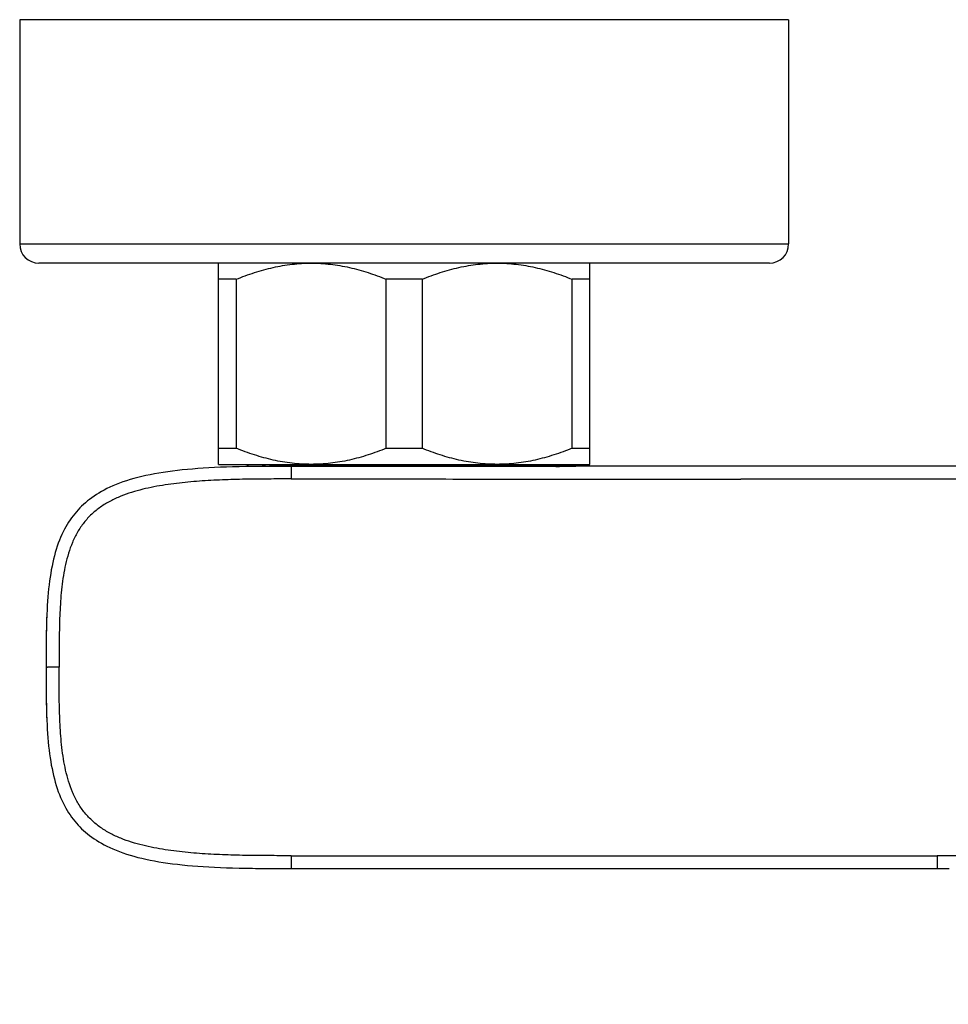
# Model space of a CAD drawing. Header units: millimetres. Extents: x 86 to 572, y -44 to 311.
# Tile 1 of 11: x 86 to 159, y 50 to 127. Entities that reach past the tile are written whole.
import ezdxf

# ---------------------------------------------------------------- set-up
doc = ezdxf.new("R2010")
doc.units = ezdxf.units.MM
doc.header["$LTSCALE"] = 30.734
doc.layers.get('0').update_dxf_attribs({"linetype": 'CONTINUOUS'})

msp = doc.modelspace()

# ---------------------------------------------------------------- linework, layer by layer
at = {"color": 7, "linetype": 'CONTINUOUS'}
for p, q in [((86.4, 126.929), (86.4, 109.429)), ((146.4, 126.929), (86.4, 126.929)), ((146.4, 126.929), (146.4, 109.429)), ((144.9, 107.929), (87.9, 107.929)), ((101.9, 92.229), (101.9, 107.929)), ((130.9, 92.229), (130.9, 107.929)), ((103.293, 106.67), (101.9, 106.67)), ((103.293, 106.67), (103.293, 93.488)), ((115.008, 93.488), (115.008, 106.67)), ((117.793, 106.67), (115.008, 106.67)), ((117.793, 106.67), (117.793, 93.488)), ((129.508, 93.488), (129.508, 106.67)), ((130.9, 106.67), (129.508, 106.67)), ((101.9, 93.488), (103.293, 93.488)), ((115.008, 93.488), (117.793, 93.488)), ((129.508, 93.488), (130.9, 93.488)), ((101.9, 92.229), (130.9, 92.229)), ((104.287, 92.058), (104.116, 92.229)), ((128.533, 92.078), (128.684, 92.229)), ((105.325, 92.074), (104.136, 92.055)), ((105.587, 92.077), (105.325, 92.074)), ((107.578, 92.077), (107.578, 92.081)), ((107.578, 92.081), (116.4, 92.078)), ((159.865, 92.076), (107.578, 92.077)), ((153.428, 92.076), (107.578, 92.077)), ((112.571, 92.079), (129.804, 92.078)), ((127.273, 92.077), (127.484, 92.076)), ((134.526, 92.077), (129.804, 92.078)), ((88.501, 80.114), (88.489, 79.744)), ((88.51, 80.345), (88.501, 80.114)), ((88.481, 79.468), (88.473, 79.142)), ((88.489, 79.744), (88.481, 79.468)), ((88.461, 78.409), (88.457, 77.881)), ((88.467, 78.791), (88.461, 78.409)), ((88.473, 79.142), (88.467, 78.791)), ((88.457, 77.881), (88.454, 77.122)), ((88.454, 77.122), (88.454, 75.52)), ((88.46, 76.383), (88.453, 76.383)), ((88.454, 75.52), (88.457, 74.865)), ((88.457, 74.865), (88.462, 74.334)), ((88.462, 74.334), (88.467, 73.949)), ((88.467, 73.949), (88.474, 73.596)), ((88.474, 73.596), (88.483, 73.227)), ((88.483, 73.227), (88.492, 72.931)), ((88.484, 73.3), (88.492, 72.987)), ((88.492, 72.931), (88.501, 72.659)), ((88.501, 72.659), (88.513, 72.361)), ((105.09, 60.694), (105.668, 60.688)), ((105.668, 60.688), (106.314, 60.684)), ((106.314, 60.684), (107.575, 60.683)), ((107.577, 60.682), (126.036, 60.688)), ((126.036, 60.688), (134.129, 60.688))]:
    msp.add_line(p, q, dxfattribs=at)
at = {"color": 9, "linetype": 'CONTINUOUS'}
msp.add_line((86.4, 109.429), (146.4, 109.429), dxfattribs=at)
at = {"color": 7, "linetype": 'CONTINUOUS'}
for points in [[(104.79, 92.065), (104.569, 92.062), (104.035, 92.053), (103.518, 92.043), (103.018, 92.03), (102.532, 92.014), (102.06, 91.996), (101.602, 91.976), (101.156, 91.952), (100.721, 91.926), (100.298, 91.896), (99.885, 91.864), (99.483, 91.829), (99.09, 91.79), (98.706, 91.748), (98.331, 91.703), (97.965, 91.654), (97.607, 91.601), (97.258, 91.545), (96.915, 91.485), (96.581, 91.421), (96.253, 91.353), (95.932, 91.28), (95.62, 91.203), (95.315, 91.122), (95.019, 91.036), (94.731, 90.946), (94.452, 90.853), (94.182, 90.755), (93.921, 90.654), (93.67, 90.549), (93.431, 90.442), (93.202, 90.332), (92.984, 90.221), (92.776, 90.107), (92.576, 89.99), (92.385, 89.871), (92.201, 89.75), (92.024, 89.625), (91.854, 89.498), (91.689, 89.369), (91.531, 89.237), (91.379, 89.102), (91.232, 88.964), (91.091, 88.824), (90.954, 88.679), (90.822, 88.531), (90.695, 88.379), (90.571, 88.223), (90.45, 88.061), (90.333, 87.895), (90.219, 87.722), (90.107, 87.542), (89.998, 87.355), (89.892, 87.16), (89.789, 86.958), (89.69, 86.749), (89.594, 86.532), (89.503, 86.308), (89.415, 86.077), (89.332, 85.84), (89.252, 85.595), (89.178, 85.344), (89.107, 85.087), (89.041, 84.824), (88.979, 84.556), (88.922, 84.281), (88.869, 84.002), (88.819, 83.717), (88.774, 83.426), (88.732, 83.129), (88.694, 82.827), (88.659, 82.518), (88.628, 82.202), (88.6, 81.879), (88.575, 81.549), (88.553, 81.211), (88.534, 80.865), (88.517, 80.511), (88.503, 80.149), (88.492, 79.777), (88.482, 79.397), (88.474, 79.005), (88.469, 78.601), (88.464, 78.184), (88.462, 77.756), (88.46, 77.31), (88.46, 76.383)], [(109.266, 92.08), (109.496, 92.08), (109.731, 92.08), (109.97, 92.08), (110.212, 92.079), (110.459, 92.079), (112.571, 92.079)], [(88.492, 72.987), (88.503, 72.615), (88.517, 72.253), (88.534, 71.898), (88.553, 71.552), (88.575, 71.214), (88.6, 70.884), (88.628, 70.561), (88.659, 70.245), (88.694, 69.936), (88.732, 69.633), (88.774, 69.336), (88.819, 69.045), (88.869, 68.76), (88.922, 68.48), (88.98, 68.206), (89.041, 67.937), (89.107, 67.674), (89.178, 67.417), (89.253, 67.166), (89.332, 66.921), (89.415, 66.684), (89.503, 66.453), (89.595, 66.228), (89.691, 66.012), (89.79, 65.802), (89.893, 65.6), (89.999, 65.406), (90.108, 65.219), (90.22, 65.039), (90.334, 64.866), (90.451, 64.699), (90.571, 64.538), (90.695, 64.381), (90.823, 64.229), (90.955, 64.081), (91.092, 63.937), (91.233, 63.796), (91.38, 63.659), (91.532, 63.524), (91.69, 63.392), (91.855, 63.263), (92.025, 63.136), (92.202, 63.011), (92.386, 62.89), (92.578, 62.771), (92.777, 62.655), (92.985, 62.541), (93.203, 62.429), (93.432, 62.32), (93.672, 62.213), (93.923, 62.108), (94.183, 62.007), (94.454, 61.91), (94.733, 61.816), (95.021, 61.726), (95.317, 61.641), (95.621, 61.56), (95.934, 61.483), (96.254, 61.411), (96.582, 61.342), (96.917, 61.279), (97.259, 61.219), (97.608, 61.163), (97.966, 61.11), (98.332, 61.062), (98.706, 61.016), (99.09, 60.975), (99.483, 60.936), (99.885, 60.901), (100.298, 60.868), (100.721, 60.839), (101.155, 60.813), (101.601, 60.789), (102.059, 60.769), (102.53, 60.751), (103.016, 60.735), (103.516, 60.722), (104.032, 60.712), (104.566, 60.703), (104.808, 60.7)], [(104.247, 60.708), (104.267, 60.708), (105.09, 60.694)], [(107.575, 60.688), (158.617, 60.689), (158.93, 60.687)], [(107.577, 60.682), (107.577, 60.683), (107.577, 60.683), (107.577, 60.684), (107.577, 60.684), (107.577, 60.685), (107.577, 60.685), (107.577, 60.686), (107.577, 60.686), (107.577, 60.687), (107.577, 60.687), (107.577, 60.687), (107.576, 60.688), (107.575, 60.688)]]:
    msp.add_lwpolyline(points, dxfattribs=at)
for centre, radius, start, end in [((87.9, 109.429), 1.5, 180, 270), ((144.9, 109.429), 1.5, 270, 360), ((153.971, 74.816), 65.505, 181.32671, 181.64117)]:
    msp.add_arc(centre, radius, start, end, dxfattribs=at)
for points, knots in [([(103.293, 106.67), (103.761, 106.862), (104.709, 107.213), (106.167, 107.616), (107.651, 107.871), (108.651, 107.929), (109.15, 107.929)], [0, 0, 0, 0, 0.252059, 0.502525, 0.751653, 1, 1, 1, 1]), ([(109.15, 107.929), (109.649, 107.929), (110.65, 107.871), (112.134, 107.616), (113.591, 107.213), (114.539, 106.862), (115.008, 106.67)], [0, 0, 0, 0, 0.248347, 0.497475, 0.747941, 1, 1, 1, 1]), ([(117.793, 106.67), (118.261, 106.862), (119.209, 107.213), (120.667, 107.616), (122.151, 107.871), (123.151, 107.929), (123.65, 107.929)], [0, 0, 0, 0, 0.252059, 0.502525, 0.751653, 1, 1, 1, 1]), ([(123.65, 107.929), (124.149, 107.929), (125.15, 107.871), (126.634, 107.616), (128.091, 107.213), (129.039, 106.862), (129.508, 106.67)], [0, 0, 0, 0, 0.248347, 0.497475, 0.747941, 1, 1, 1, 1]), ([(109.15, 92.229), (108.651, 92.229), (107.651, 92.287), (106.167, 92.542), (104.709, 92.945), (103.761, 93.296), (103.293, 93.488)], [0, 0, 0, 0, 0.248347, 0.497475, 0.747941, 1, 1, 1, 1]), ([(115.008, 93.488), (114.539, 93.296), (113.591, 92.945), (112.134, 92.542), (110.65, 92.287), (109.649, 92.229), (109.15, 92.229)], [0, 0, 0, 0, 0.252059, 0.502525, 0.751653, 1, 1, 1, 1]), ([(123.65, 92.229), (123.151, 92.229), (122.151, 92.287), (120.667, 92.542), (119.209, 92.945), (118.261, 93.296), (117.793, 93.488)], [0, 0, 0, 0, 0.248347, 0.497475, 0.747941, 1, 1, 1, 1]), ([(129.508, 93.488), (129.039, 93.296), (128.091, 92.945), (126.634, 92.542), (125.15, 92.287), (124.149, 92.229), (123.65, 92.229)], [0, 0, 0, 0, 0.252059, 0.502525, 0.751653, 1, 1, 1, 1]), ([(107.578, 92.077), (107.142, 92.077), (106.212, 92.077), (105.283, 92.071), (104.79, 92.065)], [0, 0, 0, 0, 0.469739, 1, 1, 1, 1]), ([(105.587, 92.077), (105.885, 92.079), (106.357, 92.081), (106.923, 92.081), (107.289, 92.081), (107.48, 92.081), (107.578, 92.081)], [0, 0, 0, 0, 0.448041, 0.711815, 0.853006, 1, 1, 1, 1]), ([(127.484, 92.076), (127.565, 92.076), (127.716, 92.076), (127.927, 92.075), (128.083, 92.074), (128.191, 92.074), (128.261, 92.073), (128.322, 92.072), (128.375, 92.071), (128.419, 92.071), (128.456, 92.07), (128.481, 92.069), (128.497, 92.068), (128.505, 92.067), (128.512, 92.067), (128.516, 92.066), (128.521, 92.065), (128.52, 92.065)], [0, 0, 0, 0, 0.233665, 0.437273, 0.610222, 0.685033, 0.75199, 0.811038, 0.862131, 0.905227, 0.940288, 0.967285, 0.977754, 0.9862, 0.992625, 0.997035, 1, 1, 1, 1]), ([(107.586, 91.088), (110.51, 91.087), (114.897, 91.086), (120.746, 91.085), (125.132, 91.084), (129.519, 91.083), (135.368, 91.079), (139.755, 91.076), (142.679, 91.075)], [0, 0, 0, 0, 0.249998, 0.374998, 0.499998, 0.624998, 0.749999, 1, 1, 1, 1]), ([(181.508, 91.081), (178.272, 91.082), (171.801, 91.084), (162.093, 91.082), (152.386, 91.081), (145.914, 91.081), (142.678, 91.082)], [0, 0, 0, 0, 0.25, 0.5, 0.75, 1, 1, 1, 1]), ([(88.494, 79.847), (88.484, 79.528), (88.471, 78.905), (88.462, 78.002), (88.46, 77.166), (88.46, 76.634), (88.46, 76.383)], [0, 0, 0, 0, 0.276327, 0.539092, 0.782325, 1, 1, 1, 1]), ([(88.46, 76.383), (88.46, 76.157), (88.46, 75.683), (88.462, 74.655), (88.471, 73.852), (88.484, 73.3)], [0, 0, 0, 0, 0.219104, 0.462113, 1, 1, 1, 1]), ([(104.808, 60.7), (105.297, 60.695), (106.22, 60.689), (107.142, 60.689), (107.575, 60.689)], [0, 0, 0, 0, 0.530225, 1, 1, 1, 1])]:
    msp.add_open_spline(points, degree=3, knots=knots, dxfattribs=at)
at = {"color": 9, "linetype": 'CONTINUOUS'}
for points, knots in [([(107.578, 92.077), (107.579, 92.077), (107.579, 92.075), (107.579, 92.074), (107.579, 92.071), (107.579, 92.068), (107.579, 92.067)], [0, 0, 0, 0, 0.070259, 0.258342, 0.567992, 1, 1, 1, 1]), ([(107.579, 92.067), (107.58, 92.054), (107.581, 92.017), (107.582, 91.948), (107.583, 91.851), (107.584, 91.73), (107.585, 91.589), (107.586, 91.373), (107.586, 91.204), (107.586, 91.088)], [0, 0, 0, 0, 0.040745, 0.112216, 0.212024, 0.336873, 0.482854, 0.645495, 1, 1, 1, 1]), ([(107.586, 91.088), (107.287, 91.087), (106.69, 91.087), (105.794, 91.084), (104.899, 91.079), (104.003, 91.067), (103.108, 91.047), (101.914, 91.008), (100.721, 90.944), (99.531, 90.846), (98.64, 90.751), (97.753, 90.631), (96.87, 90.479), (95.994, 90.288), (95.131, 90.048), (94.426, 89.799), (93.878, 89.564), (93.476, 89.366), (93.085, 89.146), (92.585, 88.82), (92.118, 88.445), (91.697, 88.021), (91.406, 87.68), (91.143, 87.317), (90.827, 86.81), (90.499, 86.138), (90.197, 85.293), (89.972, 84.426), (89.805, 83.546), (89.684, 82.658), (89.571, 81.469), (89.514, 80.276), (89.488, 79.082), (89.479, 78.186), (89.476, 77.291), (89.475, 76.694), (89.473, 76.395)], [0, 0, 0, 0, 0.031254, 0.062509, 0.093763, 0.125017, 0.156271, 0.187526, 0.250032, 0.281287, 0.312541, 0.343795, 0.375049, 0.406301, 0.437552, 0.468799, 0.484426, 0.500052, 0.515677, 0.531302, 0.562531, 0.578154, 0.593777, 0.609401, 0.625025, 0.656258, 0.687499, 0.718744, 0.749992, 0.781242, 0.812493, 0.874992, 0.906243, 0.937495, 0.968748, 1, 1, 1, 1]), ([(89.473, 76.395), (89.408, 76.395), (89.279, 76.395), (89.091, 76.394), (88.943, 76.393), (88.834, 76.392), (88.76, 76.392), (88.693, 76.391), (88.634, 76.39), (88.583, 76.389), (88.546, 76.388), (88.52, 76.387), (88.505, 76.386), (88.491, 76.386), (88.481, 76.385), (88.472, 76.385), (88.466, 76.384), (88.462, 76.384), (88.461, 76.383), (88.46, 76.383), (88.46, 76.383)], [0, 0, 0, 0, 0.194348, 0.381599, 0.554359, 0.633193, 0.705982, 0.772028, 0.830685, 0.881356, 0.923512, 0.941253, 0.956704, 0.969828, 0.980595, 0.988984, 0.99499, 0.998622, 0.999569, 1, 1, 1, 1]), ([(107.588, 61.688), (107.289, 61.688), (106.692, 61.689), (105.498, 61.693), (104.005, 61.707), (102.214, 61.754), (100.723, 61.834), (99.533, 61.933), (98.642, 62.028), (97.754, 62.149), (96.871, 62.301), (95.996, 62.493), (95.132, 62.734), (94.428, 62.983), (93.879, 63.22), (93.477, 63.418), (93.087, 63.638), (92.587, 63.965), (92.121, 64.341), (91.7, 64.765), (91.409, 65.107), (91.146, 65.469), (90.832, 65.977), (90.504, 66.65), (90.203, 67.495), (89.977, 68.363), (89.753, 69.537), (89.588, 71.022), (89.517, 72.514), (89.491, 73.708), (89.484, 74.454), (89.48, 75.052), (89.478, 75.649), (89.475, 76.097), (89.473, 76.395)], [0, 0, 0, 0, 0.031252, 0.062504, 0.125008, 0.18751, 0.250012, 0.281263, 0.312515, 0.343767, 0.375018, 0.406268, 0.437517, 0.468764, 0.48439, 0.500016, 0.515642, 0.531267, 0.562499, 0.578124, 0.59375, 0.609375, 0.625002, 0.656241, 0.687487, 0.718738, 0.749991, 0.812486, 0.874989, 0.906242, 0.937495, 0.953121, 0.968747, 1, 1, 1, 1]), ([(107.588, 61.688), (107.588, 61.621), (107.588, 61.491), (107.587, 61.305), (107.586, 61.16), (107.585, 61.054), (107.584, 60.984), (107.583, 60.919), (107.582, 60.862), (107.581, 60.812), (107.58, 60.775), (107.579, 60.75), (107.579, 60.734), (107.578, 60.721), (107.578, 60.71), (107.577, 60.701), (107.576, 60.695), (107.576, 60.691), (107.575, 60.689), (107.575, 60.689), (107.575, 60.689)], [0, 0, 0, 0, 0.201464, 0.389095, 0.55888, 0.635826, 0.706807, 0.771321, 0.828866, 0.878943, 0.921049, 0.938957, 0.954685, 0.968172, 0.979356, 0.988175, 0.994571, 0.998495, 0.999529, 1, 1, 1, 1]), ([(107.588, 61.689), (111.788, 61.689), (128.592, 61.688), (145.396, 61.687), (158, 61.687)], [0, 0, 0, 0, 0.249954, 1, 1, 1, 1]), ([(158, 61.687), (158, 61.62), (158, 61.491), (158, 61.332), (158, 61.213), (158, 61.131), (158, 61.054), (157.999, 60.984), (157.999, 60.919), (157.999, 60.862), (157.999, 60.812), (157.999, 60.776), (157.999, 60.75), (157.999, 60.735), (157.998, 60.721), (157.998, 60.71), (157.998, 60.702), (157.998, 60.697), (157.998, 60.695), (157.998, 60.692), (157.998, 60.691), (157.998, 60.69), (157.998, 60.689), (157.998, 60.689)], [0, 0, 0, 0, 0.201644, 0.389405, 0.476827, 0.559274, 0.636247, 0.707245, 0.771766, 0.829309, 0.879374, 0.92146, 0.939354, 0.955066, 0.968532, 0.97969, 0.988478, 0.991964, 0.994834, 0.997079, 0.998694, 0.999669, 1, 1, 1, 1]), ([(169.992, 50.091), (169.985, 50.297), (169.97, 50.709), (169.944, 51.327), (169.914, 51.945), (169.875, 52.563), (169.824, 53.179), (169.734, 53.999), (169.572, 55.019), (169.266, 56.22), (168.818, 57.376), (168.298, 58.273), (167.792, 58.924), (167.367, 59.376), (166.902, 59.785), (166.4, 60.148), (165.868, 60.465), (165.126, 60.827), (164.15, 61.169), (162.94, 61.435), (161.915, 61.563), (161.093, 61.625), (160.475, 61.655), (159.856, 61.673), (159.237, 61.682), (158.619, 61.687), (158.206, 61.688), (158, 61.688)], [0, 0, 0, 0, 0.031257, 0.062515, 0.093772, 0.12503, 0.156288, 0.187547, 0.250051, 0.312544, 0.375018, 0.437468, 0.468719, 0.49997, 0.531221, 0.562472, 0.593724, 0.624978, 0.687452, 0.749945, 0.81245, 0.843709, 0.874968, 0.906226, 0.937484, 0.968742, 1, 1, 1, 1])]:
    msp.add_open_spline(points, degree=3, knots=knots, dxfattribs=at)

doc.saveas('drawing.dxf')
